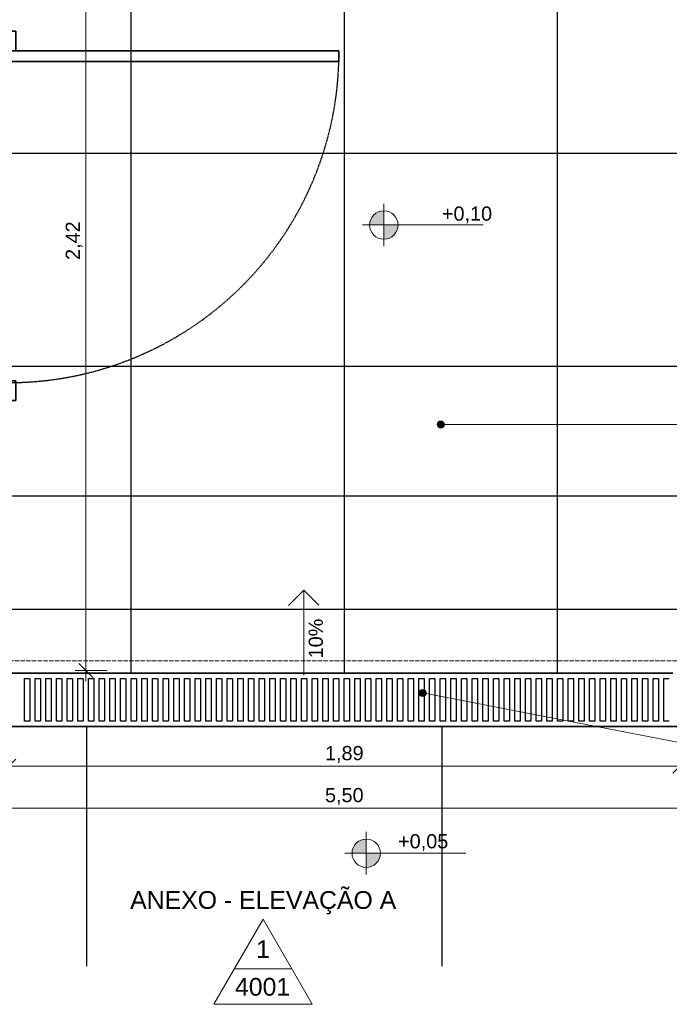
# Model space of a CAD drawing. Header units: millimetres. Extents: x -32127 to -9124, y -6877 to 4737.
# Tile 10 of 25: x -28230 to -26401, y -6877 to -4102. Entities that reach past the tile are written whole.
import ezdxf

# ---------------------------------------------------------------- set-up
doc = ezdxf.new("R2010")
doc.units = ezdxf.units.MM
doc.linetypes.add('_Tracejado pequeno', pattern=[2.25, 1.5, -0.75])
doc.linetypes.add('_Traço - ponto', pattern=[16, 12, -2, 0, -2])
for name, color, linetype, lineweight in [('A-ANNO-DIMS', 211, 'Continuous', 9), ('A-ANNO-DIMS-20', 211, 'Continuous', 9), ('A-ANNO-NOTE', 131, 'Continuous', 9), ('A-DOOR', 31, 'Continuous', 25), ('A-DOOR-FRAM', 31, 'Continuous', 35), ('A-DOOR-HDLN', 31, '_Tracejado pequeno', 25), ('A-FLOR', 192, 'Continuous', 25), ('A-FLOR-PATT', 8, 'Continuous', 25), ('A-GENM', 13, 'Continuous', 25), ('G-ANNO-DIMS', 111, 'Continuous', 9), ('G-ANNO-SYMB', 111, 'Continuous', 9), ('G-ANNO-TEXT', 231, 'Continuous', 9), ('S-GRID', 1, 'Continuous', 9)]:
    doc.layers.add(name, color=color, linetype=linetype, lineweight=lineweight)
doc.styles.add('Arial_1', font='arial.ttf', dxfattribs={"height": 50})
doc.styles.add('Arial_2', font='arial.ttf', dxfattribs={"height": 40})
doc.dimstyles.new('Diagonal_-_2_0mm_Arial_1', dxfattribs={"dimscale": 304.8, "dimtxt": 40.810376, "dimasz": 0.131234, "dimexe": 0.098425, "dimexo": 0.0625, "dimgap": 0.009843, "dimtad": 1, "dimlfac": 0.001, "dimrnd": 0.01, "dimzin": 0, "dimdsep": 46, "dimtxsty": 'Arial_2', "dimblk1": 'OBLIQUE', "dimblk2": 'OBLIQUE', "dimsah": 1, "dimcen": 0.09, "dimdle": 0.098425, "dimadec": 0, "dimazin": 0, "dimtfac": 1, "dimtdec": 4, "dimtix": 1, "dimtmove": 0, "dimatfit": 3, "dimfxl": 0.19685, "dimfxlon": 1, "dimtvp": 1, "dimtolj": 1, "dimtzin": 0, "dimarcsym": 2})

# ---------------------------------------------------------------- blocks, each defined once
blk = doc.blocks.new('PORTA - PN4 - PNE - 1_00 x 2_10-4352795-AMPLIAÇÃO ANEXO')
at = {"layer": 'A-DOOR', "lineweight": 35}
for p, q in [((465, -70), (495, -70)), ((465, -1000), (465, -70)), ((495, -90), (495, -1000)), ((495, -1000), (465, -1000))]:
    blk.add_line(p, q, dxfattribs=at)
at = {"layer": 'A-DOOR-FRAM'}
for p, q in [((-490, 70), (-490, 90)), ((-490, 90), (-435, 90)), ((-435, 90), (-435, 70)), ((495, 70), (495, 90)), ((495, 90), (550, 90)), ((550, 90), (550, 70)), ((-470, 70), (-435, 70)), ((-435, 70), (-470, 70)), ((-435, 70), (-435, -70)), ((495, -70), (495, 70)), ((495, 70), (530, 70)), ((530, 70), (495, 70)), ((-490, -90), (-490, -70)), ((-435, -70), (-470, -70)), ((-470, -70), (-435, -70)), ((-435, -70), (-435, -90)), ((530, -70), (495, -70)), ((495, -70), (530, -70)), ((495, -90), (495, -70)), ((550, -70), (550, -90)), ((-435, -90), (-490, -90)), ((550, -90), (495, -90))]:
    blk.add_line(p, q, dxfattribs=at)
at = {"layer": 'A-DOOR-HDLN'}
blk.add_arc((490, -70), 930, 180, 270.1706, dxfattribs=at)
blk = doc.blocks.new('Grade ralo - Grade ralo-4141583-AMPLIAÇÃO ANEXO')
at = {"layer": 'A-GENM'}
for p, q in [((925, 75), (-945, 75)), ((-900, -60), (-900, 60)), ((-900, 60), (-885, 60)), ((-885, 60), (-885, -60)), ((-870, -60), (-870, 60)), ((-870, 60), (-855, 60)), ((-855, 60), (-855, -60)), ((-840, -60), (-840, 60)), ((-840, 60), (-825, 60)), ((-825, 60), (-825, -60)), ((-810, -60), (-810, 60)), ((-810, 60), (-795, 60)), ((-795, 60), (-795, -60)), ((-780, -60), (-780, 60)), ((-780, 60), (-765, 60)), ((-765, 60), (-765, -60)), ((-750, -60), (-750, 60)), ((-750, 60), (-735, 60)), ((-735, 60), (-735, -60)), ((-720, -60), (-720, 60)), ((-720, 60), (-705, 60)), ((-705, 60), (-705, -60)), ((-690, -60), (-690, 60)), ((-690, 60), (-675, 60)), ((-675, 60), (-675, -60)), ((-660, -60), (-660, 60)), ((-660, 60), (-645, 60)), ((-645, 60), (-645, -60)), ((-630, -60), (-630, 60)), ((-630, 60), (-615, 60)), ((-615, 60), (-615, -60)), ((-600, -60), (-600, 60)), ((-600, 60), (-585, 60)), ((-585, 60), (-585, -60)), ((-570, -60), (-570, 60)), ((-570, 60), (-555, 60)), ((-555, 60), (-555, -60)), ((-540, -60), (-540, 60)), ((-540, 60), (-525, 60)), ((-525, 60), (-525, -60)), ((-510, -60), (-510, 60)), ((-510, 60), (-495, 60)), ((-495, 60), (-495, -60)), ((-480, -60), (-480, 60)), ((-480, 60), (-465, 60)), ((-465, 60), (-465, -60)), ((-450, -60), (-450, 60)), ((-450, 60), (-435, 60)), ((-435, 60), (-435, -60)), ((-420, -60), (-420, 60)), ((-420, 60), (-405, 60)), ((-405, 60), (-405, -60)), ((-390, -60), (-390, 60)), ((-390, 60), (-375, 60)), ((-375, 60), (-375, -60)), ((-360, -60), (-360, 60)), ((-360, 60), (-345, 60)), ((-345, 60), (-345, -60)), ((-330, -60), (-330, 60)), ((-330, 60), (-315, 60)), ((-315, 60), (-315, -60)), ((-300, -60), (-300, 60)), ((-300, 60), (-285, 60)), ((-285, 60), (-285, -60)), ((-270, -60), (-270, 60)), ((-270, 60), (-255, 60)), ((-255, 60), (-255, -60)), ((-240, -60), (-240, 60)), ((-240, 60), (-225, 60)), ((-225, 60), (-225, -60)), ((-210, -60), (-210, 60)), ((-210, 60), (-195, 60)), ((-195, 60), (-195, -60)), ((-180, -60), (-180, 60)), ((-180, 60), (-165, 60)), ((-165, 60), (-165, -60)), ((-150, -60), (-150, 60)), ((-150, 60), (-135, 60)), ((-135, 60), (-135, -60)), ((-120, -60), (-120, 60)), ((-120, 60), (-105, 60)), ((-105, 60), (-105, -60)), ((-90, -60), (-90, 60)), ((-90, 60), (-75, 60)), ((-75, 60), (-75, -60)), ((-60, -60), (-60, 60)), ((-60, 60), (-45, 60)), ((-45, 60), (-45, -60)), ((-30, -60), (-30, 60)), ((-30, 60), (-15, 60)), ((-15, 60), (-15, -60)), ((0, -60), (0, 60)), ((0, 60), (15, 60)), ((15, 60), (15, -60)), ((30, -60), (30, 60)), ((30, 60), (45, 60)), ((45, 60), (45, -60)), ((60, -60), (60, 60)), ((60, 60), (75, 60)), ((75, 60), (75, -60)), ((90, -60), (90, 60)), ((90, 60), (105, 60)), ((105, 60), (105, -60)), ((120, -60), (120, 60)), ((120, 60), (135, 60)), ((135, 60), (135, -60)), ((150, -60), (150, 60)), ((150, 60), (165, 60)), ((165, 60), (165, -60)), ((180, -60), (180, 60)), ((180, 60), (195, 60)), ((195, 60), (195, -60)), ((210, -60), (210, 60)), ((210, 60), (225, 60)), ((225, 60), (225, -60)), ((240, -60), (240, 60)), ((240, 60), (255, 60)), ((255, 60), (255, -60)), ((270, -60), (270, 60)), ((270, 60), (285, 60)), ((285, 60), (285, -60)), ((300, -60), (300, 60)), ((300, 60), (315, 60)), ((315, 60), (315, -60)), ((330, -60), (330, 60)), ((330, 60), (345, 60)), ((345, 60), (345, -60)), ((360, -60), (360, 60)), ((360, 60), (375, 60)), ((375, 60), (375, -60)), ((390, -60), (390, 60)), ((390, 60), (405, 60)), ((405, 60), (405, -60)), ((420, -60), (420, 60)), ((420, 60), (435, 60)), ((435, 60), (435, -60)), ((450, -60), (450, 60)), ((450, 60), (465, 60)), ((465, 60), (465, -60)), ((480, -60), (480, 60)), ((480, 60), (495, 60)), ((495, 60), (495, -60)), ((510, -60), (510, 60)), ((510, 60), (525, 60)), ((525, 60), (525, -60)), ((540, -60), (540, 60)), ((540, 60), (555, 60)), ((555, 60), (555, -60)), ((570, -60), (570, 60)), ((570, 60), (585, 60)), ((585, 60), (585, -60)), ((600, -60), (600, 60)), ((600, 60), (615, 60)), ((615, 60), (615, -60)), ((630, -60), (630, 60)), ((630, 60), (645, 60)), ((645, 60), (645, -60)), ((660, -60), (660, 60)), ((660, 60), (675, 60)), ((675, 60), (675, -60)), ((690, -60), (690, 60)), ((690, 60), (705, 60)), ((705, 60), (705, -60)), ((720, -60), (720, 60)), ((720, 60), (735, 60)), ((735, 60), (735, -60)), ((750, -60), (750, 60)), ((750, 60), (765, 60)), ((765, 60), (765, -60)), ((780, -60), (780, 60)), ((780, 60), (795, 60)), ((795, 60), (795, -60)), ((810, -60), (810, 60)), ((810, 60), (825, 60)), ((825, 60), (825, -60)), ((840, -60), (840, 60)), ((840, 60), (855, 60)), ((855, 60), (855, -60)), ((870, -60), (870, 60)), ((870, 60), (885, 60)), ((885, 60), (885, -60)), ((900, -60), (900, 60)), ((900, 60), (915, 60)), ((-945, -75), (945, -75)), ((-885, -60), (-900, -60)), ((-855, -60), (-870, -60)), ((-825, -60), (-840, -60)), ((-795, -60), (-810, -60)), ((-765, -60), (-780, -60)), ((-735, -60), (-750, -60)), ((-705, -60), (-720, -60)), ((-675, -60), (-690, -60)), ((-645, -60), (-660, -60)), ((-615, -60), (-630, -60)), ((-585, -60), (-600, -60)), ((-555, -60), (-570, -60)), ((-525, -60), (-540, -60)), ((-495, -60), (-510, -60)), ((-465, -60), (-480, -60)), ((-435, -60), (-450, -60)), ((-405, -60), (-420, -60)), ((-375, -60), (-390, -60)), ((-345, -60), (-360, -60)), ((-315, -60), (-330, -60)), ((-285, -60), (-300, -60)), ((-255, -60), (-270, -60)), ((-225, -60), (-240, -60)), ((-195, -60), (-210, -60)), ((-165, -60), (-180, -60)), ((-135, -60), (-150, -60)), ((-105, -60), (-120, -60)), ((-75, -60), (-90, -60)), ((-45, -60), (-60, -60)), ((-15, -60), (-30, -60)), ((15, -60), (0, -60)), ((45, -60), (30, -60)), ((75, -60), (60, -60)), ((105, -60), (90, -60)), ((135, -60), (120, -60)), ((165, -60), (150, -60)), ((195, -60), (180, -60)), ((225, -60), (210, -60)), ((255, -60), (240, -60)), ((285, -60), (270, -60)), ((315, -60), (300, -60)), ((345, -60), (330, -60)), ((375, -60), (360, -60)), ((405, -60), (390, -60)), ((435, -60), (420, -60)), ((465, -60), (450, -60)), ((495, -60), (480, -60)), ((525, -60), (510, -60)), ((555, -60), (540, -60)), ((585, -60), (570, -60)), ((615, -60), (600, -60)), ((645, -60), (630, -60)), ((675, -60), (660, -60)), ((705, -60), (690, -60)), ((735, -60), (720, -60)), ((765, -60), (750, -60)), ((795, -60), (780, -60)), ((825, -60), (810, -60)), ((855, -60), (840, -60)), ((885, -60), (870, -60)), ((915, -60), (900, -60))]:
    blk.add_line(p, q, dxfattribs=at)
blk = doc.blocks.new('Elevation - Elevation mark-2836346-AMPLIAÇÃO ANEXO')
at = {"layer": 'G-ANNO-SYMB'}
for p, q in [((0, 8), (-6.93, -4)), ((6.93, -4), (0, 8)), ((4.04, 1), (-4.04, 1)), ((-6.93, -4), (6.93, -4))]:
    blk.add_line(p, q, dxfattribs=at)
blk = doc.blocks.new('DIMBLOCK33-AMPLIAÇÃO ANEXO')
at = {"layer": 'A-ANNO-DIMS-20', "lineweight": 18}
for p, q in [((-28043.3, -3513.5), (-28063.3, -3493.5)), ((-28043.3, -3513.5), (-28023.3, -3533.5)), ((-28043.3, -5936), (-28063.3, -5916)), ((-28043.3, -5936), (-28023.3, -5956))]:
    blk.add_line(p, q, dxfattribs=at)
at = {"layer": 'A-ANNO-DIMS-20'}
for p, q in [((-28103.3, -3513.5), (-28013.3, -3513.5)), ((-28043.3, -3513.5), (-28103.3, -3513.5)), ((-28043.3, -3513.5), (-28043.3, -5966)), ((-27983.3, -5936), (-28073.3, -5936)), ((-28043.3, -5936), (-27983.3, -5936))]:
    blk.add_line(p, q, dxfattribs=at)
at = {"layer": 'A-ANNO-DIMS-20', "color": 0, "insert": (-28100.1, -4779), "char_height": 40, "width": 130.261, "attachment_point": 1, "rotation": 90, "line_spacing_factor": 0.941778, "style": 'Arial_2'}
blk.add_mtext('2,42', dxfattribs=at)
blk = doc.blocks.new('_Oblique')
at = {"color": 0, "linetype": 'ByBlock', "lineweight": -2}
blk.add_line((-0.5, -0.5), (0.5, 0.5), dxfattribs=at)
blk = doc.blocks.new('DIMBLOCK37-AMPLIAÇÃO ANEXO')
at = {"layer": 'A-ANNO-DIMS-20'}
for p, q in [((-28260.8, -6145.5), (-28260.8, -6235.5)), ((-28260.8, -6205.5), (-28260.8, -6145.5)), ((-26370.8, -6145.5), (-26370.8, -6235.5)), ((-26370.8, -6205.5), (-26370.8, -6145.5)), ((-28260.8, -6205.5), (-26370.8, -6205.5))]:
    blk.add_line(p, q, dxfattribs=at)
at = {"layer": 'A-ANNO-DIMS-20', "lineweight": 18}
for p, q in [((-28260.8, -6205.5), (-28240.8, -6185.5)), ((-26370.8, -6205.5), (-26350.8, -6185.5)), ((-28260.8, -6205.5), (-28280.8, -6225.5)), ((-26370.8, -6205.5), (-26390.8, -6225.5))]:
    blk.add_line(p, q, dxfattribs=at)
at = {"layer": 'A-ANNO-DIMS-20', "color": 0, "insert": (-27370.1, -6148.7), "char_height": 40, "width": 130.261, "attachment_point": 1, "line_spacing_factor": 0.941778, "style": 'Arial_2'}
blk.add_mtext('1,89', dxfattribs=at)
blk = doc.blocks.new('DIMBLOCK41-AMPLIAÇÃO ANEXO')
at = {"layer": 'A-ANNO-DIMS-20'}
for p, q in [((-30065.8, -6263.8), (-30065.8, -6353.8)), ((-30065.8, -6323.8), (-30065.8, -6263.8)), ((-24565.8, -6263.8), (-24565.8, -6353.8)), ((-24565.8, -6323.8), (-24565.8, -6263.8)), ((-30095.8, -6323.8), (-24535.8, -6323.8))]:
    blk.add_line(p, q, dxfattribs=at)
at = {"layer": 'A-ANNO-DIMS-20', "lineweight": 18}
for p, q in [((-30065.8, -6323.8), (-30085.8, -6343.8)), ((-30065.8, -6323.8), (-30045.8, -6303.8)), ((-24565.8, -6323.8), (-24585.8, -6343.8)), ((-24565.8, -6323.8), (-24545.8, -6303.8))]:
    blk.add_line(p, q, dxfattribs=at)
at = {"layer": 'A-ANNO-DIMS-20', "color": 0, "insert": (-27370.1, -6267), "char_height": 40, "width": 130.261, "attachment_point": 1, "line_spacing_factor": 0.941778, "style": 'Arial_2'}
blk.add_mtext('5,50', dxfattribs=at)
blk = doc.blocks.new('Símbolo - Inclinação - Rampa-1915160-AMPLIAÇÃO ANEXO')
at = {"layer": 'A-ANNO-NOTE'}
for p, q in [((-6.82, -4.1), (-4.7, -1.98)), ((-6.82, -4.1), (-4.67, -6.25)), ((5.18, -4.1), (-6.82, -4.1))]:
    blk.add_line(p, q, dxfattribs=at)
blk = doc.blocks.new('Spot Elevations - Spot elevation - Planta-10655-AMPLIAÇÃO ANEXO')
at = {"layer": 'G-ANNO-DIMS'}
h = blk.add_hatch(color=256, dxfattribs=at)
edge = h.paths.add_edge_path(flags=0)
edge.add_line((0, 0), (-2, 0))
edge.add_arc((0, 0), 2, 90, 180, ccw=False)
edge.add_line((0, 2), (0, 0))
h = blk.add_hatch(color=256, dxfattribs=at)
edge = h.paths.add_edge_path(flags=0)
edge.add_line((0, 0), (2, 0))
edge.add_arc((0, 0), 2, 270, 360, ccw=False)
edge.add_line((0, -2), (0, 0))
for p, q in [((0, -3), (0, 3)), ((-3, 0), (14, 0))]:
    blk.add_line(p, q, dxfattribs=at)
blk.add_circle((0, 0), 2, dxfattribs=at)

msp = doc.modelspace()

# ---------------------------------------------------------------- hatches: boundary and pattern name
at = {"layer": 'A-FLOR-PATT'}
h = msp.add_hatch(dxfattribs=at)
h.set_pattern_fill('FP_2', color=256, style=0, pattern_type=2)
h.set_pattern_definition([(0, (-25041.1, -8868.5), (0, 1000), []), (90, (-25041.1, -8868.5), (-1000, 6e-14), [])])
h.paths.add_polyline_path([(-26797.21, -6769.151), (-23880.657, -6769.151), (-23880.657, -653.492), (-24565.802, -653.492), (-24565.802, -2148.292), (-24368.202, -2148.292), (-24368.202, -2648.292), (-24565.802, -2648.292), (-24565.802, -4435.992), (-24368.202, -4435.992), (-24368.202, -4935.992), (-24565.802, -4935.992), (-24565.802, -6093.492), (-30065.802, -6093.492), (-30065.802, -6769.151), (-30030.802, -6769.151), (-30030.802, -6218.492), (-29980.802, -6218.492), (-29980.802, -6769.151), (-27229.752, -6769.151)], flags=0)
h.paths.add_polyline_path([(-25065.802, -6368.492), (-25065.802, -6218.492), (-24865.802, -6218.492), (-24865.802, -6368.492)], flags=0)
h.paths.add_polyline_path([(-29965.221, -6368.492), (-29965.221, -6218.492), (-29765.221, -6218.492), (-29765.221, -6368.492), (-29950.891, -6368.492)], flags=0)
h.paths.add_polyline_path([(-24527.309, -603.492), (-23880.657, -603.492), (-23880.657, -518.492), (-24565.802, -518.492), (-24565.802, -603.492)], flags=0)
h = msp.add_hatch(dxfattribs=at)
h.set_pattern_fill('FP_4', color=256, style=0, pattern_type=2)
h.set_pattern_definition([(90, (-27315.8, -4478.5), (-600, 4e-14), []), (180, (-27315.8, -4478.5), (-7e-14, -600), [])])
h.paths.add_polyline_path([(-26392.478, -5443.492), (-26370.802, -5443.492), (-26370.802, -5203.492), (-26390.802, -5203.492), (-26390.802, -5153.492), (-26370.802, -5153.492), (-26370.802, -5033.492), (-26390.802, -5033.492), (-26390.802, -4983.492), (-26370.802, -4983.492), (-26370.802, -4283.492), (-26390.802, -4283.492), (-26390.802, -4233.492), (-26370.802, -4233.492), (-26370.802, -3533.492), (-26410.802, -3533.492), (-26410.802, -3513.492), (-27190.802, -3513.492), (-27190.802, -3533.492), (-27245.802, -3533.492), (-27245.802, -3513.492), (-27385.802, -3513.492), (-27385.802, -3533.492), (-27440.802, -3533.492), (-27440.802, -3513.492), (-28220.802, -3513.492), (-28220.802, -3533.492), (-28260.802, -3533.492), (-28260.802, -4134.742), (-28240.802, -4134.742), (-28240.802, -4189.742), (-28260.802, -4189.742), (-28260.802, -5119.742), (-28240.802, -5119.742), (-28240.802, -5174.742), (-28260.802, -5174.742), (-28260.802, -5443.492), (-27229.752, -5443.492)], flags=0)
h = msp.add_hatch(dxfattribs=at)
h.set_pattern_fill('FP_5', color=256, style=0, pattern_type=2)
h.set_pattern_definition([(180, (-27315.8, -5166.26), (-7e-14, -597.02), []), (270, (-27315.8, -5166.26), (600, 4e-14), [])])
h.paths.add_polyline_path([(-27270.802, -5943.492), (-26390.802, -5943.492), (-26390.802, -5903.492), (-26370.802, -5903.492), (-26370.802, -5443.492), (-28260.802, -5443.492), (-28260.778, -5943.492), (-27285.802, -5943.492)], flags=0)
at = {"layer": 'G-ANNO-TEXT'}
h = msp.add_hatch(color=250, dxfattribs=at)
edge = h.paths.add_edge_path(flags=0)
edge.add_arc((-27044.27, -5242.992), 10, 0, 360)
h = msp.add_hatch(color=250, dxfattribs=at)
edge = h.paths.add_edge_path(flags=0)
edge.add_arc((-27095.257, -5999.23), 10, 0, 360)

# ---------------------------------------------------------------- linework, layer by layer
at = {"layer": 'A-FLOR'}
for p, q in [((-28260.802, -5443.492), (-26370.802, -5443.492)), ((-28260.802, -5943.492), (-26390.802, -5943.492)), ((-26370.802, -6093.492), (-28260.802, -6093.492))]:
    msp.add_line(p, q, dxfattribs=at)
at = {"layer": 'G-ANNO-DIMS'}
msp.add_line((-27108.531, -4680.6), (-27204.51, -4680.6), dxfattribs=at)
at = {"layer": 'G-ANNO-TEXT', "color": 250}
for p, q in [((-27044.27, -5242.992), (-24088.087, -5242.992)), ((-27095.257, -5999.23), (-24629.326, -6477.618))]:
    msp.add_line(p, q, dxfattribs=at)
for centre in [(-27044.27, -5242.992), (-27095.257, -5999.23)]:
    msp.add_circle(centre, 10, dxfattribs=at)
at = {"layer": 'S-GRID', "linetype": '_Traço - ponto'}
msp.add_line((-23369.11, -5908.492), (-31090.679, -5908.492), dxfattribs=at)

# ---------------------------------------------------------------- block references
at = {"layer": 'A-ANNO-NOTE', "xscale": 20, "yscale": 20, "zscale": 20, "rotation": 269.9999999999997}
msp.add_blockref('Símbolo - Inclinação - Rampa-1915160-AMPLIAÇÃO ANEXO', (-27347.558, -5845.773), dxfattribs=at)
at = {"layer": 'A-DOOR', "rotation": 89.9999999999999}
msp.add_blockref('PORTA - PN4 - PNE - 1_00 x 2_10-4352795-AMPLIAÇÃO ANEXO', (-28330.802, -4684.742), dxfattribs=at)
at = {"layer": 'A-GENM'}
msp.add_blockref('Grade ralo - Grade ralo-4141583-AMPLIAÇÃO ANEXO', (-27315.802, -6018.492), dxfattribs=at)
at = {"layer": 'G-ANNO-DIMS', "xscale": 19.99999999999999, "yscale": 19.99999999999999, "zscale": 19.99999999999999}
for p in [(-27204.51, -4680.6), (-27253.973, -6450.865)]:
    msp.add_blockref('Spot Elevations - Spot elevation - Planta-10655-AMPLIAÇÃO ANEXO', p, dxfattribs=at)
at = {"layer": 'G-ANNO-SYMB', "xscale": 19.99999999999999, "yscale": 19.99999999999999, "zscale": 19.99999999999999}
msp.add_blockref('Elevation - Elevation mark-2836346-AMPLIAÇÃO ANEXO', (-27544.441, -6796.544), dxfattribs=at)

# ---------------------------------------------------------------- texts
at = {"layer": 'A-ANNO-NOTE', "insert": (-27416.102, -5901.79), "char_height": 40, "width": 137.89025, "attachment_point": 1, "rotation": 90, "style": 'Arial_2'}
msp.add_mtext('10%', dxfattribs=at)
at = {"layer": 'G-ANNO-DIMS', "char_height": 40, "width": 168.94792, "attachment_point": 1, "line_spacing_factor": 0.941778, "style": 'Arial_2'}
for s, insert in [('+0,10', (-27040.982, -4628.414)), ('+0,05', (-27164.367, -6397.052))]:
    msp.add_mtext(s, dxfattribs=dict(at, insert=insert))
at = {"layer": 'G-ANNO-SYMB', "char_height": 50, "attachment_point": 1, "style": 'Arial_1'}
for s, insert, width in [('ANEXO - ELEVAÇÃO A', (-27918.581, -6557.59), 905.90687), ('1', (-27564.041, -6696.034), 46.49787), ('4001', (-27623.42, -6802.205), 185.9915)]:
    msp.add_mtext(s, dxfattribs=dict(at, insert=insert, width=width))

# ---------------------------------------------------------------- dimensions: what is measured, and where the dimension line sits
at = {"layer": 'A-ANNO-DIMS'}
dim = msp.add_linear_dim(base=(-28043.333, -5935.992), p1=(-28103.333, -3513.492), p2=(-27983.333, -5935.992), angle=90, dimstyle='Diagonal_-_2_0mm_Arial_1', override={"dimpost": '<>', "dimfxl": 2425.470315}, dxfattribs=at)
dim.commit()
dim.dimension.update_dxf_attribs({"geometry": 'DIMBLOCK33-AMPLIAÇÃO ANEXO', "text_midpoint": (-28066.415, -4724.742)})
for base, p1, p2, override, picture, middle in [((-26370.802, -6205.548), (-28260.802, -6145.548), (-26370.802, -6145.548), {"dimpost": '<>', "dimfxl": 1890}, 'DIMBLOCK37-AMPLIAÇÃO ANEXO', (-27315.802, -6182.125)), ((-24565.802, -6323.81), (-30065.802, -6263.81), (-24565.802, -6263.81), {"dimpost": '<>', "dimfxl": 5500}, 'DIMBLOCK41-AMPLIAÇÃO ANEXO', (-27315.802, -6300.387))]:
    dim = msp.add_linear_dim(base=base, p1=p1, p2=p2, dimstyle='Diagonal_-_2_0mm_Arial_1', override=override, dxfattribs=at)
    dim.commit()
    dim.dimension.update_dxf_attribs({"geometry": picture, "text_midpoint": middle})

doc.saveas('drawing.dxf')
